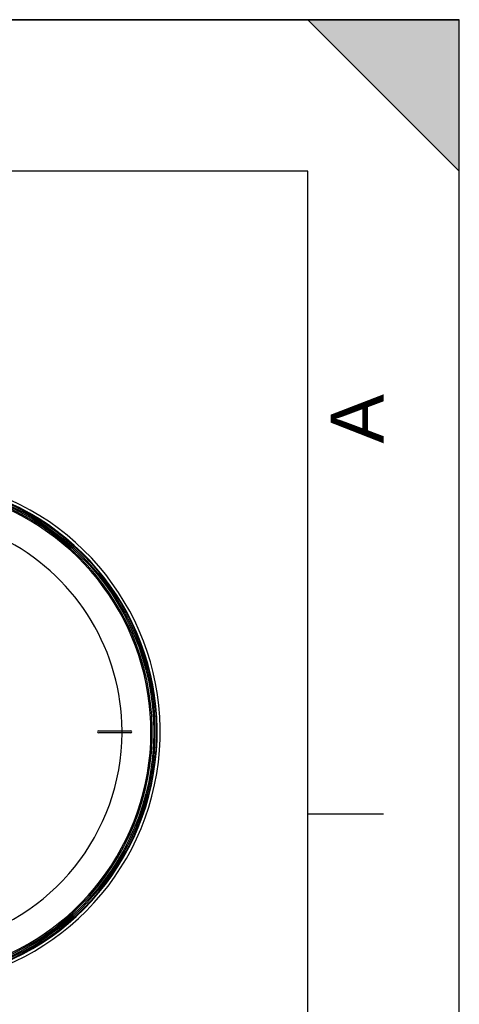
# Model space of a CAD drawing. Header units: millimetres. Extents: x 0 to 297, y 0 to 210.
# Tile 27 of 27: x 268 to 297, y 145 to 210. Entities that reach past the tile are written whole.
import ezdxf

# ---------------------------------------------------------------- set-up
doc = ezdxf.new("R2010")
doc.units = ezdxf.units.MM
doc.header["$LTSCALE"] = 16.335
doc.layers.get('0').update_dxf_attribs({"linetype": 'CONTINUOUS'})
doc.layers.add('08_SURFACES', color=7, linetype='CONTINUOUS')
doc.layers.add('AXES_REF', color=7, linetype='CONTINUOUS')
doc.styles.add('TEXTSTYLE_2', font='arial.ttf')

# ---------------------------------------------------------------- blocks, each defined once
blk = doc.blocks.new('MARGEA4_BL0', base_point=(148.514, 105.014))
at = {"color": 7, "linetype": 'Continuous'}
for p, q in [((297.014, 210.014), (0.014, 210.014)), ((287.014, 210.014), (297.014, 200.014)), ((297.014, 210.014), (287.014, 210.014)), ((297.014, 200.014), (287.014, 210.014)), ((297.014, 0.014), (297.014, 210.014)), ((297.014, 200.014), (297.014, 210.014)), ((297.014, 0.014), (297.014, 210.014)), ((287.014, 200.014), (10.014, 200.014)), ((287.014, 10.014), (287.014, 200.014)), ((292.014, 157.514), (287.014, 157.514))]:
    blk.add_line(p, q, dxfattribs=at)
blk.add_solid([(287.014, 210.014), (297.014, 200.014), (297.014, 210.014)], dxfattribs=at)
at = {"color": 7, "linetype": 'Continuous', "style": 'TEXTSTYLE_2', "oblique": 0.00002}
blk.add_text('A', height=3.5, rotation=90, dxfattribs=at).set_placement((292.014, 182.014))

msp = doc.modelspace()

# ---------------------------------------------------------------- linework, layer by layer
at = {"color": 7, "linetype": 'Continuous'}
for p, q in [((0, 210), (297, 210)), ((297, 0), (297, 210)), ((297.014, 0.014), (297.014, 200.014))]:
    msp.add_line(p, q, dxfattribs=at)
for radius in [16.54, 16.363]:
    msp.add_circle((260.473, 162.965), radius, dxfattribs=at)
at = {"color": 9, "linetype": 'Continuous'}
msp.add_circle((260.473, 162.965), 16.446, dxfattribs=at)
at = {"color": 7, "linetype": 'Continuous'}
msp.add_arc((260.473, 162.965), 16.264, 262.15697, 262.09551, dxfattribs=at)
at = {"color": 9, "linetype": 'Continuous'}
msp.add_arc((260.473, 162.965), 16.178, 278.86596, 66.41273, dxfattribs=at)
at = {"layer": '08_SURFACES', "color": 7, "linetype": 'Continuous'}
for p, q in [((273.201, 163.036), (275.323, 163.036)), ((275.323, 162.895), (273.201, 162.895))]:
    msp.add_line(p, q, dxfattribs=at)
at = {"layer": '08_SURFACES', "color": 9, "linetype": 'Continuous'}
for radius, start, end in [(14.273, 0.28387, 61.74809), (14.273, 282.75012, 359.71613), (14.279, 359.71626, 0.28374)]:
    msp.add_arc((260.473, 162.965), radius, start, end, dxfattribs=at)
at = {"layer": '08_SURFACES', "color": 7, "linetype": 'Continuous'}
for centre, start, end in [((273.201, 162.965), 90, 270), ((275.323, 162.965), 270, 90)]:
    msp.add_arc(centre, 0.0707, start, end, dxfattribs=at)
at = {"layer": 'AXES_REF', "color": 7, "linetype": 'Continuous'}
msp.add_arc((260.473, 162.965), 16.788, 108.92607, 71.07393, dxfattribs=at)
at = {"layer": 'AXES_REF', "color": 9, "linetype": 'Continuous'}
msp.add_arc((260.473, 162.965), 16.588, 109.16275, 70.83725, dxfattribs=at)

# ---------------------------------------------------------------- block references
at = {"color": 7, "linetype": 'Continuous'}
msp.add_blockref('MARGEA4_BL0', (148.514, 105.014), dxfattribs=at)

doc.saveas('drawing.dxf')
